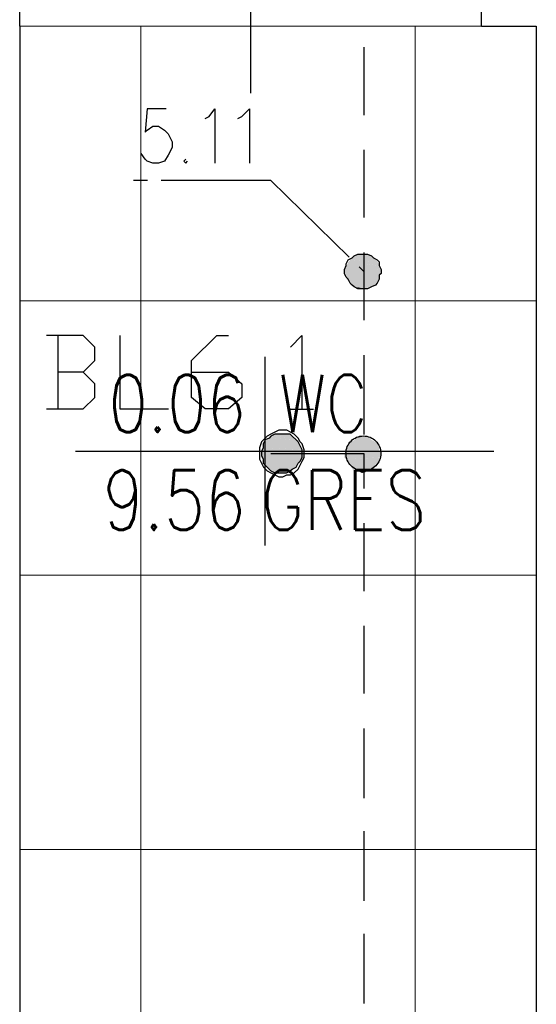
# Model space of a CAD drawing. Header units: millimetres. Extents: x 282377 to 1404227, y -783705 to 1038705.
# Tile 208 of 243: x 386580 to 386693, y 7630 to 7846. Entities that reach past the tile are written whole.
import ezdxf
from ezdxf.enums import TextEntityAlignment as Align

# ---------------------------------------------------------------- set-up
doc = ezdxf.new("R2010")
doc.units = ezdxf.units.MM
doc.linetypes.add('ACAD_ISO08W100', pattern=[36, 24, -3, 6, -3])
doc.layers.add('!!ELEKTRYKA', color=7, linetype='Continuous')
doc.styles.add('ROMANS', font='romans', dxfattribs={"width": 0.7})

# ---------------------------------------------------------------- blocks, each defined once
blk = doc.blocks.new('dr1h901')
at = {"color": 7}
blk.add_line((-0.5, 0), (-0.5, 1), dxfattribs=at)
blk.add_line((0, 0.3622), (0, -0.2655))
blk.add_arc((-0.5, 0), 1, 0, 90, dxfattribs=at)
blk = doc.blocks.new('bikmet')
blk.add_line((0, 1.65), (0, -1.65))
at = {"style": 'ROMANS', "width": 0.8}
blk.add_attdef('NRPOM', text='', height=1, dxfattribs=at).set_placement((-0.333, 0.333), align=Align.RIGHT)
blk.add_attdef('NWAPOM', (0.25, 0.333), '', height=1, dxfattribs=at)
blk.add_attdef('RAREA', text='', height=1.042, dxfattribs=at).set_placement((-0.333, -0.333), align=Align.TOP_RIGHT)
blk.add_attdef('PODLOGA', text='', height=1.042, dxfattribs=at).set_placement((0.25, -0.333), align=Align.TOP_LEFT)

msp = doc.modelspace()

# ---------------------------------------------------------------- linework, layer by layer
at = {"layer": '!!ELEKTRYKA', "color": 252}
for p, q in [((386579.7, 7844.12), (386579.7, 7862.62)), ((386680.7, 7844.12), (386680.7, 7862.62)), ((386579.7, 7844.12), (386579.7, 7429.12)), ((386680.7, 7844.12), (386692.7, 7844.12)), ((386692.7, 7844.12), (386692.7, 7615.12))]:
    msp.add_line(p, q, dxfattribs=at)
at = {"layer": '!!ELEKTRYKA', "color": 252, "lineweight": 15, "ltscale": 15}
for p, q in [((386692.7, 7844.12), (386579.7, 7844.12)), ((386606.2, 7844.12), (386606.2, 7429.12)), ((386666.2, 7844.12), (386666.2, 7429.12)), ((386692.7, 7784.12), (386579.7, 7784.12)), ((386692.7, 7724.12), (386579.7, 7724.12)), ((386692.7, 7664.12), (386579.7, 7664.12))]:
    msp.add_line(p, q, dxfattribs=at)
at = {"layer": '!!ELEKTRYKA', "color": 7}
msp.add_line((386591.88, 7751.21), (386683.39, 7751.21), dxfattribs=at)
at = {"layer": '!!ELEKTRYKA', "color": 5, "linetype": 'ACAD_ISO08W100', "lineweight": -3}
for points in [[(386654.98, 7839.54), (386654.98, 7824.71)], [(386611.75, 7826.07), (386607.56, 7826.07), (386607.13, 7820.99), (386607.56, 7821.41), (386608.79, 7822.26), (386610.08, 7822.26), (386611.38, 7821.41), (386612.18, 7820.57), (386613.04, 7818.87), (386613.04, 7817.6), (386612.18, 7815.91), (386611.38, 7814.64), (386610.08, 7814.22), (386608.79, 7814.22), (386607.56, 7814.64), (386607.13, 7815.06), (386606.27, 7816.33)], [(386620.28, 7823.95), (386621.14, 7824.37), (386622.37, 7826.06), (386622.37, 7814.21)], [(386627.45, 7823.95), (386628.31, 7824.37), (386629.97, 7826.07), (386629.97, 7814.21)], [(386654.98, 7817.09), (386654.98, 7802.28)], [(386616.01, 7815.06), (386615.58, 7814.64), (386616.01, 7814.21), (386616.44, 7814.64)], [(386634.65, 7810.4), (386604.61, 7810.4)], [(386634.63, 7810.4), (386654.94, 7790.51)], [(386654.98, 7794.66), (386654.98, 7779.84)], [(386593.58, 7768.49), (386596.17, 7771.03), (386596.17, 7773.99), (386593.58, 7776.53), (386585.57, 7776.53)], [(386588.05, 7776.54), (386588.05, 7760.45)], [(386601.64, 7776.53), (386601.64, 7760.45), (386612.24, 7760.45)], [(386617.31, 7768.49), (386625.36, 7768.49), (386628.31, 7765.95), (386628.31, 7762.99), (386625.36, 7760.45), (386620.26, 7760.45), (386617.31, 7762.99), (386617.31, 7771.03), (386622.84, 7776.53), (386625.36, 7776.53)], [(386638.91, 7773.99), (386641.42, 7776.53), (386641.42, 7760.44)], [(386654.98, 7772.22), (386654.98, 7754.86)], [(386585.57, 7760.45), (386593.58, 7760.45), (386596.17, 7762.99), (386596.17, 7765.95), (386593.58, 7768.49), (386588.09, 7768.49)], [(386633.39, 7760.45), (386633.39, 7762.99)], [(386638.91, 7760.44), (386644, 7760.44)], [(386634.63, 7750.72), (386654.94, 7750.72), (386654.94, 7743.09)], [(386654.98, 7735.47), (386654.98, 7720.65)], [(386654.98, 7713.03), (386654.98, 7698.22)], [(386654.98, 7690.59), (386654.98, 7675.35)], [(386654.98, 7668.16), (386654.98, 7652.92)], [(386654.98, 7645.72), (386654.98, 7630.48)]]:
    msp.add_lwpolyline(points, dxfattribs=at)
for points in [[(386657.51, 7787.55), (386656.65, 7787.12), (386655.79, 7786.7), (386655.36, 7786.7), (386654.51, 7786.7), (386653.65, 7786.7), (386652.85, 7787.12), (386652.42, 7787.55), (386651.99, 7787.97), (386651.56, 7788.82), (386651.14, 7789.24), (386650.71, 7790.09), (386650.71, 7790.93), (386651.14, 7791.78), (386651.14, 7792.2), (386651.56, 7793.05), (386652.42, 7793.47), (386652.85, 7793.9), (386653.65, 7794.32), (386654.08, 7794.32), (386654.93, 7794.32), (386655.79, 7794.32), (386656.65, 7793.9), (386657.08, 7793.47), (386657.88, 7793.05), (386658.3, 7792.63), (386658.3, 7791.78), (386658.73, 7790.93), (386658.73, 7790.09), (386658.3, 7789.67), (386658.3, 7788.82), (386657.88, 7787.97)], [(386641.91, 7750.7), (386641.91, 7751.55), (386641.48, 7752.82), (386641.05, 7753.25), (386640.62, 7754.09), (386639.76, 7754.94), (386638.9, 7755.36), (386638.1, 7755.79), (386637.24, 7755.79), (386636.38, 7755.79), (386635.52, 7755.36), (386634.66, 7754.94), (386633.86, 7754.52), (386633, 7753.67), (386632.57, 7753.25), (386632.14, 7751.97), (386632.14, 7751.13), (386632.14, 7750.28), (386632.14, 7749.44), (386632.57, 7748.59), (386633, 7747.74), (386633.86, 7746.9), (386634.66, 7746.47), (386635.52, 7746.05), (386636.38, 7745.63), (386637.24, 7745.63), (386638.1, 7746.05), (386638.9, 7746.05), (386639.76, 7746.47), (386640.62, 7747.32), (386641.05, 7748.17), (386641.48, 7749.02), (386641.91, 7749.86)], [(386641.46, 7750.71), (386641.46, 7751.55), (386641.03, 7752.4), (386640.6, 7753.25), (386640.17, 7753.67), (386639.31, 7754.52), (386638.88, 7754.94), (386638.08, 7754.94), (386637.22, 7754.94), (386636.36, 7754.94), (386635.5, 7754.94), (386634.65, 7754.52), (386634.28, 7754.1), (386633.42, 7753.67), (386632.99, 7752.82), (386632.99, 7751.98), (386632.56, 7751.13), (386632.56, 7750.28), (386632.99, 7749.44), (386632.99, 7748.59), (386633.42, 7748.17), (386634.28, 7747.32), (386634.65, 7746.89), (386635.5, 7746.48), (386636.36, 7746.48), (386637.22, 7746.48), (386638.08, 7746.48), (386638.88, 7746.89), (386639.31, 7747.32), (386640.17, 7747.74), (386640.6, 7748.59), (386641.03, 7749.01), (386641.46, 7749.86)]]:
    msp.add_lwpolyline(points, close=True, dxfattribs=at)
msp.add_circle((386654.89, 7750.72), 3.83, dxfattribs=at)
msp.add_circle((386654.89, 7750.72), 3.83, dxfattribs=at)
for points in [[(386652.03, 7793.04), (386657.98, 7792.62), (386651.6, 7792.62)], [(386652.45, 7793.47), (386657.53, 7793.05), (386652.02, 7793.05)], [(386652.02, 7793.05), (386657.53, 7793.05), (386657.96, 7792.62)], [(386652.86, 7793.89), (386657.09, 7793.47), (386652.43, 7793.47)], [(386652.43, 7793.47), (386657.09, 7793.47), (386657.52, 7793.05)], [(386653.7, 7794.32), (386656.64, 7793.89), (386652.85, 7793.89)], [(386652.85, 7793.89), (386656.64, 7793.89), (386657.07, 7793.47)], [(386653.67, 7794.32), (386655.82, 7794.32), (386656.61, 7793.9)], [(386651.14, 7791.78), (386658.73, 7790.93), (386650.71, 7790.93)], [(386650.71, 7790.93), (386658.73, 7790.51), (386650.71, 7790.51)], [(386650.71, 7790.93), (386658.73, 7790.93), (386658.73, 7790.51)], [(386650.71, 7790.51), (386658.3, 7789.67), (386651.14, 7789.67)], [(386650.71, 7790.51), (386658.73, 7790.51), (386658.3, 7789.67)], [(386651.62, 7792.62), (386658.36, 7791.77), (386651.19, 7791.77)], [(386651.19, 7791.77), (386658.36, 7791.77), (386658.79, 7790.93)], [(386651.6, 7792.62), (386657.98, 7792.62), (386658.4, 7791.77)], [(386651.19, 7789.66), (386658.36, 7788.81), (386651.19, 7788.81)], [(386651.19, 7789.66), (386658.36, 7789.66), (386658.36, 7788.81)], [(386651.19, 7788.81), (386657.99, 7788.38), (386651.62, 7788.38)], [(386651.19, 7788.81), (386658.36, 7788.81), (386657.99, 7788.38)], [(386651.6, 7788.38), (386657.55, 7787.54), (386652.03, 7787.54)], [(386651.6, 7788.38), (386657.98, 7788.38), (386657.55, 7787.54)], [(386652.02, 7787.54), (386656.67, 7787.12), (386652.88, 7787.12)], [(386652.02, 7787.54), (386657.53, 7787.54), (386656.67, 7787.12)], [(386653.26, 7787.12), (386655.4, 7786.7), (386654.12, 7786.7)], [(386653.26, 7787.12), (386656.2, 7787.12), (386655.4, 7786.7)], [(386634.23, 7754.1), (386640.12, 7753.67), (386633.8, 7753.67)], [(386634.64, 7754.52), (386639.74, 7754.1), (386634.21, 7754.1)], [(386634.21, 7754.1), (386639.74, 7754.1), (386640.17, 7753.68)], [(386635.06, 7754.95), (386639.29, 7754.53), (386634.63, 7754.53)], [(386634.63, 7754.53), (386639.29, 7754.53), (386639.72, 7754.1)], [(386635.04, 7754.95), (386638.85, 7754.95), (386639.28, 7754.52)], [(386656.22, 7754.1), (386652.85, 7753.68), (386656.64, 7753.68)], [(386656.22, 7754.1), (386653.27, 7754.1), (386652.85, 7753.68)], [(386655.4, 7754.52), (386653.26, 7754.1), (386656.2, 7754.1)], [(386655.4, 7754.52), (386654.12, 7754.52), (386653.26, 7754.1)], [(386632.99, 7751.98), (386641.46, 7751.55), (386632.56, 7751.55)], [(386633.4, 7753.25), (386641.01, 7752.83), (386632.97, 7752.83)], [(386632.97, 7752.83), (386641.01, 7752.4), (386632.97, 7752.4)], [(386632.97, 7752.83), (386641.01, 7752.83), (386641.01, 7752.4)], [(386632.97, 7752.4), (386641.01, 7751.98), (386632.97, 7751.98)], [(386632.97, 7752.4), (386641.01, 7752.4), (386641.01, 7751.98)], [(386632.97, 7751.98), (386641.01, 7751.98), (386641.44, 7751.56)], [(386633.39, 7753.67), (386640.57, 7753.25), (386633.39, 7753.25)], [(386633.39, 7753.67), (386640.57, 7753.67), (386640.57, 7753.25)], [(386633.39, 7753.25), (386640.57, 7753.25), (386641, 7752.82)], [(386657.99, 7752.83), (386651.19, 7751.98), (386658.36, 7751.98)], [(386657.99, 7752.83), (386651.62, 7752.83), (386651.19, 7751.98)], [(386658.36, 7751.98), (386651.19, 7751.56), (386658.36, 7751.56)], [(386658.36, 7751.98), (386651.19, 7751.98), (386651.19, 7751.56)], [(386657.55, 7753.25), (386651.6, 7752.83), (386657.98, 7752.83)], [(386657.55, 7753.25), (386652.03, 7753.25), (386651.6, 7752.83)], [(386656.67, 7753.67), (386652.02, 7753.25), (386657.53, 7753.25)], [(386656.67, 7753.67), (386652.88, 7753.67), (386652.02, 7753.25)], [(386632.56, 7751.55), (386641.46, 7751.13), (386632.56, 7751.13)], [(386632.56, 7751.55), (386641.46, 7751.55), (386641.46, 7751.13)], [(386632.56, 7751.13), (386641.46, 7750.71), (386632.56, 7750.71)], [(386632.56, 7751.13), (386641.46, 7751.13), (386641.46, 7750.71)], [(386632.56, 7750.71), (386641.46, 7750.28), (386632.56, 7750.28)], [(386632.56, 7750.71), (386641.46, 7750.71), (386641.46, 7750.28)], [(386632.56, 7750.28), (386641.46, 7749.86), (386632.56, 7749.86)], [(386632.56, 7750.28), (386641.46, 7750.28), (386641.46, 7749.86)], [(386632.56, 7749.86), (386641.03, 7749.44), (386632.99, 7749.44)], [(386632.56, 7749.86), (386641.46, 7749.86), (386641.03, 7749.44)], [(386658.3, 7751.56), (386650.71, 7750.72), (386658.73, 7750.72)], [(386658.3, 7751.56), (386651.14, 7751.56), (386650.71, 7750.72)], [(386658.73, 7750.72), (386650.71, 7749.87), (386658.73, 7749.87)], [(386658.73, 7750.72), (386650.71, 7750.72), (386650.71, 7749.87)], [(386658.73, 7749.87), (386650.71, 7749.87), (386651.14, 7749.44)], [(386658.79, 7749.86), (386651.19, 7749.44), (386658.36, 7749.44)], [(386632.97, 7749.44), (386641.01, 7749.02), (386632.97, 7749.02)], [(386632.97, 7749.44), (386641.01, 7749.44), (386641.01, 7749.02)], [(386632.97, 7749.02), (386641.01, 7748.59), (386632.97, 7748.59)], [(386632.97, 7749.02), (386641.01, 7749.02), (386641.01, 7748.59)], [(386633.39, 7748.6), (386640.57, 7748.17), (386633.39, 7748.17)], [(386633.39, 7748.6), (386640.57, 7748.6), (386640.57, 7748.17)], [(386633.39, 7748.17), (386640.14, 7747.75), (386633.82, 7747.75)], [(386633.39, 7748.17), (386640.57, 7748.17), (386640.14, 7747.75)], [(386633.8, 7747.75), (386639.75, 7747.33), (386634.23, 7747.33)], [(386633.8, 7747.75), (386640.12, 7747.75), (386639.75, 7747.33)], [(386658.36, 7749.44), (386651.19, 7749.44), (386651.62, 7748.59)], [(386658.4, 7749.44), (386651.6, 7748.59), (386657.98, 7748.59)], [(386657.98, 7748.59), (386651.6, 7748.59), (386652.03, 7748.17)], [(386657.96, 7748.59), (386652.02, 7748.17), (386657.53, 7748.17)], [(386657.53, 7748.17), (386652.02, 7748.17), (386652.45, 7747.32)], [(386657.52, 7748.17), (386652.43, 7747.33), (386657.09, 7747.33)], [(386634.63, 7747.33), (386639.29, 7746.9), (386634.63, 7746.9)], [(386634.63, 7747.33), (386639.29, 7747.33), (386639.29, 7746.9)], [(386635.04, 7746.91), (386638.42, 7746.48), (386635.47, 7746.48)], [(386635.04, 7746.91), (386638.85, 7746.91), (386638.42, 7746.48)], [(386657.09, 7747.33), (386652.43, 7747.33), (386652.86, 7746.9)], [(386657.07, 7747.32), (386652.85, 7746.9), (386656.64, 7746.9)], [(386655.82, 7746.91), (386653.67, 7746.91), (386654.53, 7746.48)], [(386655.86, 7746.9), (386654.57, 7746.47), (386655, 7746.47)]]:
    msp.add_solid(points, dxfattribs=at)

# ---------------------------------------------------------------- block references
at = {"layer": '!!ELEKTRYKA', "color": 252, "xscale": -90, "yscale": 90, "zscale": -90}
msp.add_blockref('dr1h901', (386630.2, 7853.37), dxfattribs=at)
at = {"layer": '!!ELEKTRYKA', "color": 18, "true_color": 0x000000}
ref = msp.add_blockref('bikmet', (386633.3, 7751.21), dxfattribs=dict(at, xscale=12.5, yscale=12.5, zscale=12.5))
ref.add_attrib('NRPOM', '0.06', dxfattribs={"layer": '0', "height": 12.5, "style": 'ROMANS', "width": 0.8}).set_placement((386629.14, 7755.38), align=Align.RIGHT)
ref.add_attrib('NWAPOM', 'WC', (386636.43, 7755.38), dxfattribs={"layer": '0', "height": 12.5, "style": 'ROMANS', "width": 0.8})
ref.add_attrib('RAREA', '9.56', dxfattribs={"layer": '0', "height": 13.021, "style": 'ROMANS', "width": 0.8}).set_placement((386629.14, 7747.04), align=Align.TOP_RIGHT)
ref.add_attrib('PODLOGA', '  GRES', dxfattribs={"layer": '0', "height": 13.021, "style": 'ROMANS', "width": 0.8}).set_placement((386618.22, 7747.04), align=Align.TOP_LEFT)

doc.saveas('drawing.dxf')
